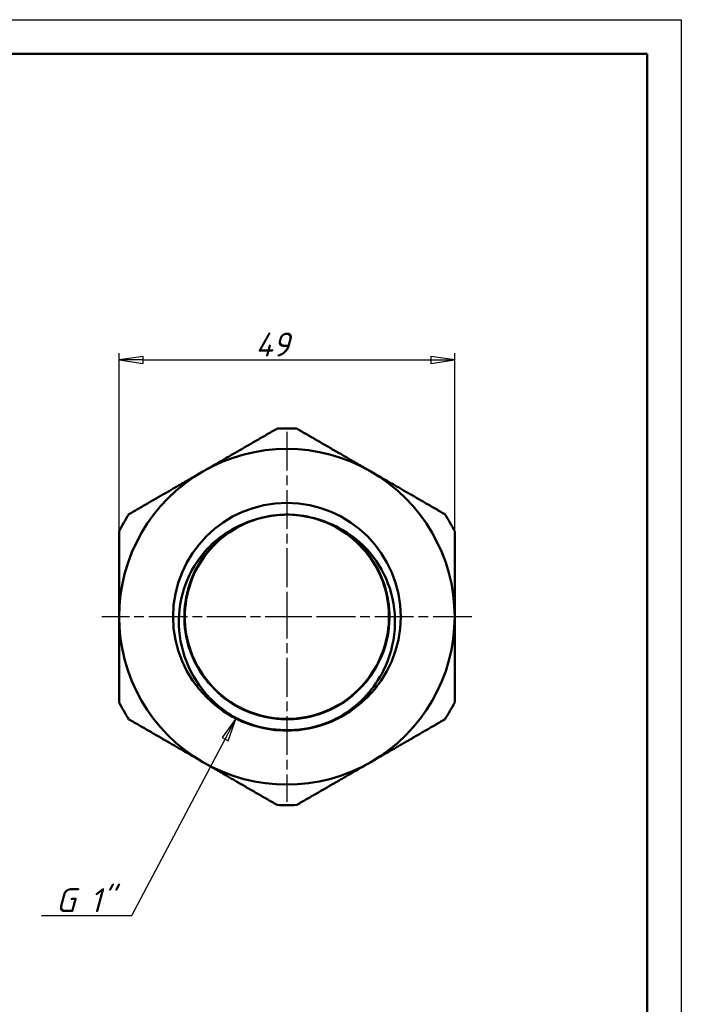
# Model space of a CAD drawing. Header units: millimetres. Extents: x -117 to 513, y -69 to 356.
# Tile 20 of 21: x 113 to 210, y 153 to 297. Entities that reach past the tile are written whole.
import ezdxf

# ---------------------------------------------------------------- set-up
doc = ezdxf.new("R2010")
doc.units = ezdxf.units.MM
doc.linetypes.add('CHAIN', pattern=[0.7087, 0.4724, -0.0591, 0.1181, -0.0591])
for name, color, linetype, lineweight in [('Видимые тонкие (ГОСТ)', 7, 'Continuous', 35), ('Видимый контур (ГОСТ)', 7, 'Continuous', 50), ('Кромка (ГОСТ)', 7, 'Continuous', 50), ('Маркер центра (ГОСТ)', 7, 'Continuous', 25), ('Размер (ГОСТ)', 7, 'Continuous', 25)]:
    doc.layers.add(name, color=color, linetype=linetype, lineweight=lineweight)
doc.styles.add('Обычный текст (ГОСТ)', font='GOST Common Italic.ttf')
doc.dimstyles.new('Обычный (ГОСТ)', dxfattribs={"dimtxt": 3.5, "dimasz": 3.5, "dimexe": 1, "dimexo": 0, "dimgap": 0.5, "dimtad": 1, "dimrnd": 1e-08, "dimtxsty": 'Обычный текст (ГОСТ)', "dimblk": 'Filled-1', "dimcen": 0.09, "dimdle": 15, "dimclrd": 256, "dimclre": 256, "dimclrt": 256, "dimazin": 2, "dimtfac": 0.714286, "dimtdec": 3, "dimtmove": 0, "dimatfit": 3, "dimfxl": 1, "dimtolj": 1, "dimlwd": 25, "dimlwe": 25, "dimarcsym": 0})

# ---------------------------------------------------------------- blocks, each defined once
blk = doc.blocks.new('Рамки ГОСТ_ граница 297x210')
at = {"layer": 'Кромка (ГОСТ)', "lineweight": 25}
for p, q in [((0, 297), (210, 297)), ((210, 297), (210, 0))]:
    blk.add_line(p, q, dxfattribs=at)
at = {"layer": 'Кромка (ГОСТ)'}
for p, q in [((205, 292), (20, 292)), ((205, 5), (205, 292))]:
    blk.add_line(p, q, dxfattribs=at)
blk = doc.blocks.new('Filled-1')
at = {"color": 0}
for p, q in [((0, 0), (-1, 0.143)), ((-1, 0.143), (-1, -0.143)), ((-1, 0), (0, 0)), ((-1, -0.143), (0, 0))]:
    blk.add_line(p, q, dxfattribs=at)
at = {"color": 0, "flags": 128}
blk.add_lwpolyline([(-1, -0.143), (0, 0), (-1, 0.143), (-1, -0.143)], dxfattribs=at)
at = {"color": 0}
blk.add_solid([(-1, -0.143), (0, 0), (-1, 0.143), (-1, -0.143)], dxfattribs=at)
blk = doc.blocks.new('*D10')
at = {"layer": 'Defpoints', "color": 0, "linetype": 'Continuous', "transparency": 16777216}
for p in [(176.91, 247.34), (127.91, 222.34), (176.91, 222.34)]:
    blk.add_point(p, dxfattribs=at)
at = {"layer": 'Размер (ГОСТ)', "linetype": 'Continuous', "lineweight": 25, "transparency": 16777216}
for p, q in [((127.91, 222.34), (127.91, 248.34)), ((131.41, 247.34), (173.41, 247.34)), ((176.91, 222.34), (176.91, 248.34))]:
    blk.add_line(p, q, dxfattribs=at)
at = {"layer": 'Размер (ГОСТ)', "linetype": 'Continuous', "lineweight": 25, "transparency": 16777216, "xscale": 3.5, "yscale": 3.5, "zscale": 3.5, "rotation": 180}
blk.add_blockref('Filled-1', (127.91, 247.34), dxfattribs=at)
at = {"layer": 'Размер (ГОСТ)', "linetype": 'Continuous', "lineweight": 25, "transparency": 16777216, "xscale": 3.5, "yscale": 3.5, "zscale": 3.5}
blk.add_blockref('Filled-1', (176.91, 247.34), dxfattribs=at)
at = {"layer": 'Размер (ГОСТ)', "linetype": 'Continuous', "lineweight": 25, "transparency": 16777216, "insert": (147.81, 251.34), "char_height": 3.5, "attachment_point": 1, "style": 'Обычный текст (ГОСТ)'}
blk.add_mtext('\\A1;49', dxfattribs=at)
blk = doc.blocks.new('*D12')
at = {"layer": 'Defpoints', "color": 0, "linetype": 'Continuous', "transparency": 16777216}
for p in [(152.4, 209), (145.02, 195.07)]:
    blk.add_point(p, dxfattribs=at)
at = {"layer": 'Размер (ГОСТ)', "linetype": 'Continuous', "lineweight": 25, "transparency": 16777216}
for p, q in [((129.76, 166.24), (143.39, 191.97)), ((116.56, 166.24), (129.76, 166.24))]:
    blk.add_line(p, q, dxfattribs=at)
blk.add_arc((152.4, 209), 15.76, 238.683, 245.7378, dxfattribs=at)
at = {"layer": 'Размер (ГОСТ)', "linetype": 'Continuous', "lineweight": 25, "transparency": 16777216, "xscale": 3.5, "yscale": 3.5, "zscale": 3.5, "rotation": 62.10286275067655}
blk.add_blockref('Filled-1', (145.02, 195.07), dxfattribs=at)
at = {"layer": 'Размер (ГОСТ)', "linetype": 'Continuous', "lineweight": 25, "transparency": 16777216, "insert": (116.56, 170.24), "char_height": 3.5, "attachment_point": 1, "style": 'Обычный текст (ГОСТ)'}
blk.add_mtext('\\A1; \\fGOST Common|b0|i1;\\H3.5000;G 1"', dxfattribs=at)

msp = doc.modelspace()

# ---------------------------------------------------------------- linework, layer by layer
at = {"layer": 'Видимые тонкие (ГОСТ)'}
for points, knots in [([(159.9176, 222.8655), (162.8684, 221.1628), (165.2085, 218.4254), (166.4315, 215.2456), (167.6543, 212.0662), (167.7519, 208.4668), (166.703, 205.2259), (165.6543, 201.9854), (163.4668, 199.126), (160.6136, 197.266), (157.7608, 195.4062), (154.2624, 194.5585), (150.8747, 194.9061), (147.4875, 195.2537), (144.2346, 196.7938), (141.8191, 199.1937), (139.404, 201.5932), (137.8427, 204.8355), (137.4729, 208.2199), (137.1031, 211.6038), (137.9268, 215.1062), (139.7662, 217.9706), (141.0405, 219.9548), (142.7959, 221.6233), (144.8286, 222.8175)], [0.52335683, 0.52335683, 0.52335683, 0.52335683, 1.20362379, 1.20362379, 1.20362379, 1.88379448, 1.88379448, 1.88379448, 2.56386993, 2.56386993, 2.56386993, 3.24385114, 3.24385114, 3.24385114, 3.92373912, 3.92373912, 3.92373912, 4.60353488, 4.60353488, 4.60353488, 5.28323942, 5.28323942, 5.28323942, 5.75410622, 5.75410622, 5.75410622, 5.75410622]), ([(160.6934, 195.5794), (157.5321, 193.7443), (153.7496, 193.0024), (150.1293, 193.5072), (148.0498, 193.7972), (146.0315, 194.4974), (144.209, 195.5393)], [2.61565206, 2.61565206, 2.61565206, 2.61565206, 3.28014168, 3.28014168, 3.28014168, 3.661811, 3.661811, 3.661811, 3.661811])]:
    msp.add_open_spline(points, degree=3, knots=knots, dxfattribs=at)
at = {"layer": 'Видимый контур (ГОСТ)'}
msp.add_circle((152.4085, 209.8521), 16.62, dxfattribs=at)
msp.add_circle((152.4085, 209.8521), 16.62, dxfattribs=at)
for radius, start, end in [(27.5, 87.012294, 92.987706), (24.5, 60, 120), (24.5, 120, 180), (24.5, 0, 60), (27.5, 147.012294, 152.987706), (14.9079, 88.651614, 91.676247), (27.5, 27.012294, 32.987706), (24.5, 180, 240), (24.5, 300, 0), (27.5, 207.012294, 212.987706), (27.5, 327.012294, 332.987706), (24.5, 240, 300), (27.5, 267.012294, 272.987706)]:
    msp.add_arc((152.4085, 209.8521), radius, start, end, dxfattribs=at)
for points, weights in [([(140.1585, 231.0697), (145.2548, 234.0121), (150.9751, 237.3147)], [1, 1.03618555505, 1.01173739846]), ([(153.8418, 237.3147), (159.5621, 234.0121), (164.6585, 231.0697)], [1.01173739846, 1.03618555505, 1]), ([(129.3418, 224.8247), (135.0621, 228.1274), (140.1585, 231.0697)], [1.01173739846, 1.03618555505, 1]), ([(164.6585, 231.0697), (169.7548, 228.1274), (175.4751, 224.8247)], [1, 1.03618555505, 1.01173739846]), ([(127.9085, 209.8521), (127.9085, 215.7368), (127.9085, 222.3421)], [1, 1.03618555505, 1.01173739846]), ([(176.9085, 222.3421), (176.9085, 215.7368), (176.9085, 209.8521)], [1.01173739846, 1.03618555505, 1]), ([(127.9085, 197.3621), (127.9085, 203.9674), (127.9085, 209.8521)], [1.01173739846, 1.03618555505, 1]), ([(176.9085, 209.8521), (176.9085, 203.9674), (176.9085, 197.3621)], [1, 1.03618555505, 1.01173739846]), ([(140.1585, 188.6345), (135.0621, 191.5768), (129.3418, 194.8795)], [1, 1.03618555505, 1.01173739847]), ([(175.4751, 194.8795), (169.7548, 191.5768), (164.6585, 188.6345)], [1.01173739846, 1.03618555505, 1]), ([(150.9751, 182.3895), (145.2548, 185.6921), (140.1585, 188.6345)], [1.01173739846, 1.03618555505, 1]), ([(164.6585, 188.6345), (159.5621, 185.6921), (153.8418, 182.3895)], [1, 1.03618555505, 1.01173739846])]:
    msp.add_rational_spline(points, weights, degree=2, dxfattribs=at)
for points, knots in [([(151.9727, 224.7454), (150.2323, 224.6941), (148.5006, 224.3437), (146.8832, 223.6983), (143.749, 222.4476), (141.0659, 220.098), (139.4125, 217.1563), (137.7471, 214.1931), (137.1388, 210.6497), (137.7205, 207.3008), (138.3007, 203.9606), (140.0604, 200.8375), (142.6168, 198.6107), (145.1674, 196.389), (148.4932, 195.0752), (151.8736, 194.9538), (155.2477, 194.8327), (158.6528, 195.9003), (161.3537, 197.9262), (164.0702, 199.9637), (166.055, 202.9565), (166.8751, 206.2517), (167.6914, 209.5318), (167.3483, 213.0882), (165.9199, 216.1517), (164.4877, 219.2236), (161.9742, 221.7781), (158.926, 223.2598), (157.009, 224.1917), (154.8902, 224.7057), (152.7593, 224.7559)], [-6.25392927, -6.25392927, -6.25392927, -6.25392927, -5.90350478, -5.90350478, -5.90350478, -5.22442392, -5.22442392, -5.22442392, -4.54040333, -4.54040333, -4.54040333, -3.85817561, -3.85817561, -3.85817561, -3.1774766, -3.1774766, -3.1774766, -2.49804834, -2.49804834, -2.49804834, -1.81471846, -1.81471846, -1.81471846, -1.13451988, -1.13451988, -1.13451988, -0.45246786, -0.45246786, -0.45246786, -0.02353378, -0.02353378, -0.02353378, -0.02353378]), ([(144.825, 222.8223), (145.5207, 223.1864), (146.5304, 223.6746), (149.1744, 224.4838), (150.5653, 224.7138), (151.9724, 224.7536)], [0, 0, 0, 0, 0.235548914, 0.235548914, 0.481557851, 0.481557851, 0.481557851, 0.481557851]), ([(152.7593, 224.7559), (154.1665, 224.7241), (155.5586, 224.5021), (158.2072, 223.7081), (159.2197, 223.2256), (159.9176, 222.8655)], [0.03469513, 0.03469513, 0.03469513, 0.03469513, 0.45755488, 0.45755488, 0.8625149, 0.8625149, 0.8625149, 0.8625149]), ([(144.2053, 195.5322), (142.4044, 196.6689), (140.8409, 198.1436), (138.393, 201.5844), (137.5214, 203.5093), (136.5794, 207.5521), (136.505, 209.6277), (137.157, 213.6548), (137.8637, 215.5693), (139.639, 218.4653), (140.5118, 219.5363), (142.5092, 221.4025), (143.6216, 222.1926), (144.825, 222.8223)], [0, 0, 0, 0, 0.63888584, 0.63888584, 1.26725713, 1.26725713, 1.88511038, 1.88511038, 2.49244209, 2.49244209, 2.90567231, 2.90567231, 3.31383892, 3.31383892, 3.31383892, 3.31383892]), ([(159.9176, 222.8655), (161.6698, 221.9614), (163.2268, 220.7209), (165.8062, 217.6897), (166.7933, 215.9196), (168.051, 212.068), (168.2966, 210.0197), (167.9927, 205.9076), (167.4327, 203.8846), (165.8522, 200.72), (165.0272, 199.5105), (163.0662, 197.3308), (161.9359, 196.3736), (160.6934, 195.5794)], [0, 0, 0, 0, 0.59153525, 0.59153525, 1.19357679, 1.19357679, 1.806121, 1.806121, 2.4291643, 2.4291643, 2.86572144, 2.86572144, 3.30733146, 3.30733146, 3.30733146, 3.30733146]), ([(152.456, 193.2323), (150.7589, 193.2275), (149.068, 193.4923), (145.976, 194.505), (144.8747, 195.1097), (144.2053, 195.5322)], [0, 0, 0, 0, 0.509120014, 0.509120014, 0.977753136, 0.977753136, 0.977753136, 0.977753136]), ([(160.6934, 195.5794), (159.8705, 195.0534), (158.7855, 194.4943), (155.8427, 193.5118), (154.1532, 193.2372), (152.456, 193.2323)], [0, 0, 0, 0, 0.293017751, 0.293017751, 0.645579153, 0.645579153, 0.645579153, 0.645579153])]:
    msp.add_open_spline(points, degree=3, knots=knots, dxfattribs=at)
at = {"layer": 'Маркер центра (ГОСТ)', "linetype": 'CHAIN', "ltscale": 11.993792}
for p, q in [((152.4085, 236.8521), (152.4085, 207.3521)), ((152.4085, 212.3521), (152.4085, 182.8521)), ((154.9085, 209.8521), (125.4085, 209.8521)), ((179.4085, 209.8521), (149.9085, 209.8521))]:
    msp.add_line(p, q, dxfattribs=at)
at = {"layer": 'Маркер центра (ГОСТ)', "linetype": 'CHAIN', "ltscale": 2.777527}
for p, q in [((152.4085, 212.3521), (152.4085, 207.3521)), ((152.4085, 212.3521), (152.4085, 207.3521)), ((154.9085, 209.8521), (149.9085, 209.8521)), ((154.9085, 209.8521), (149.9085, 209.8521))]:
    msp.add_line(p, q, dxfattribs=at)

# ---------------------------------------------------------------- block references
msp.add_blockref('Рамки ГОСТ_ граница 297x210', (0, 0))

# ---------------------------------------------------------------- dimensions: what is measured, and where the dimension line sits
at = {"layer": 'Размер (ГОСТ)', "linetype": 'Continuous', "lineweight": 25}
dim = msp.add_linear_dim(base=(176.9085, 247.3421), p1=(127.9085, 222.3421), p2=(176.9085, 222.3421), dimstyle='Обычный (ГОСТ)', override={"dimgap": 0.5, "dimdec": 2, "dimtol": 0, "dimlim": 0, "dimtp": 0, "dimtm": 0, "dimtdec": 3, "dimtofl": 0, "dimatfit": 1}, dxfattribs=at)
dim.commit()
dim.dimension.update_dxf_attribs({"geometry": '*D10', "text_midpoint": (150.4085, 247.3421), "dimtype": 160})
dim = msp.add_radius_dim(center=(152.3982, 208.9983), mpoint=(145.0231, 195.0675), text=' \\fGOST Common|b0|i1;\\H3.5000;G 1"', dimstyle='Обычный (ГОСТ)', override={"dimgap": 0.5, "dimtih": 1, "dimtoh": 1, "dimdec": 2, "dimlfac": 1, "dimcen": 0, "dimtol": 0, "dimlim": 0, "dimtp": 0, "dimtm": 0, "dimtdec": 3, "dimtofl": 0}, dxfattribs=at)
dim.commit()
dim.dimension.update_dxf_attribs({"geometry": '*D12', "text_midpoint": (121.4646, 166.2408), "dimtype": 164})

doc.saveas('drawing.dxf')
